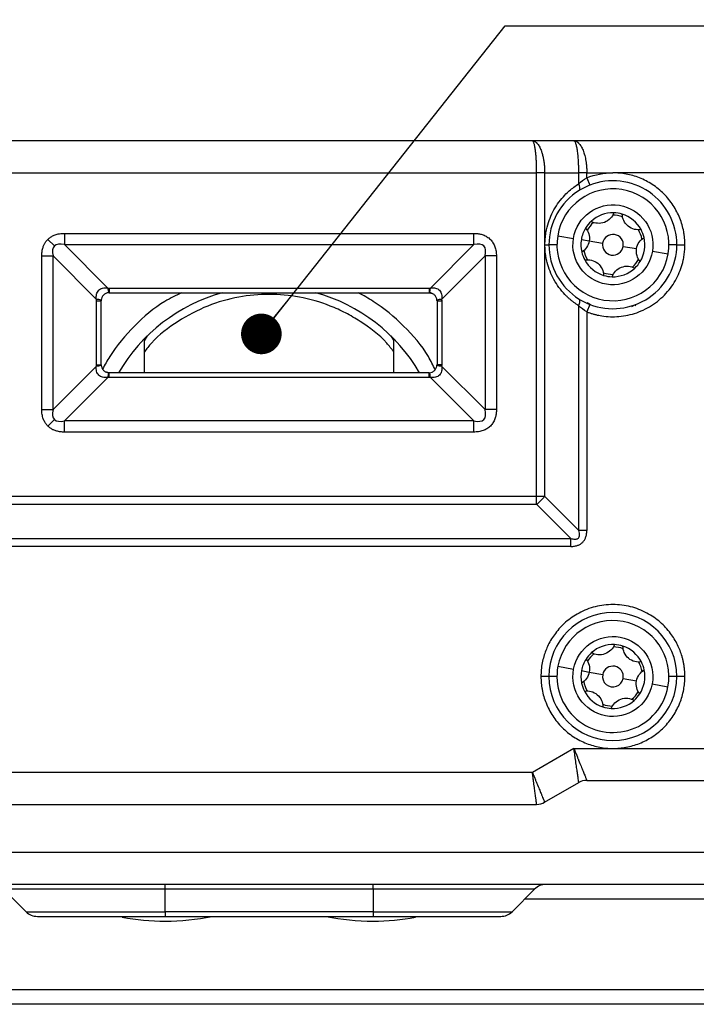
# Model space of a CAD drawing. Header units: millimetres. Extents: x 16 to 683, y 16 to 524.
# Tile 17 of 39: x 129 to 171, y 397 to 458. Entities that reach past the tile are written whole.
import ezdxf

# ---------------------------------------------------------------- set-up
doc = ezdxf.new("R2010")
doc.units = ezdxf.units.MM
doc.header["$LTSCALE"] = 2.5
doc.layers.add('DIMENSIONS', color=140, linetype='Continuous', lineweight=25)
doc.styles.add('SLDTEXTSTYLE0', font='TXT', dxfattribs={"width": 0.7})
doc.dimstyles.new('SLDDIMSTYLE1', dxfattribs={"dimtxt": 5.39502, "dimasz": 8.255, "dimexe": 0, "dimexo": 0.0625, "dimgap": 1.348755, "dimtad": 0, "dimtih": 1, "dimtoh": 1, "dimrnd": 1e-09, "dimzin": 4, "dimdsep": 46, "dimtxsty": 'SLDTEXTSTYLE0', "dimsah": 1, "dimcen": 0.09, "dimadec": 0, "dimazin": 1, "dimtfac": 1, "dimtofl": 0, "dimtmove": 0, "dimatfit": 3, "dimfxl": 0, "dimfrac": 2, "dimtolj": 1, "dimtzin": 12, "dimarcsym": 0})
doc.dimstyles.new('SLDDIMSTYLE6', dxfattribs={"dimtxt": 0.18, "dimasz": 2.54, "dimexe": 0, "dimexo": 0.0625, "dimgap": 0, "dimtad": 0, "dimtih": 1, "dimtoh": 1, "dimdec": 0, "dimrnd": 1e-09, "dimzin": 0, "dimdsep": 46, "dimtxsty": 'Standard', "dimblk1": 'DOT', "dimblk2": 'DOT', "dimsah": 1, "dimcen": 0.09, "dimadec": 0, "dimazin": 0, "dimtfac": 2.54, "dimtdec": 0, "dimtofl": 0, "dimtmove": 0, "dimatfit": 3, "dimldrblk": 'DOT', "dimfxl": 0, "dimfrac": 2, "dimtolj": 1, "dimtzin": 0, "dimarcsym": 0})

# ---------------------------------------------------------------- blocks, each defined once
blk = doc.blocks.new('_D_19')
at = {"layer": 'DIMENSIONS'}
for p, q in [((97.232, 453.585), (97.232, 476.512)), ((192.232, 452.085), (192.232, 476.512)), ((97.232, 468.574), (130.076, 468.574)), ((137.386, 468.574), (135.574, 468.574)), ((135.574, 468.574), (135.574, 460)), ((153.418, 468.574), (155.229, 468.574)), ((155.229, 468.574), (155.229, 460)), ((192.232, 468.574), (160.728, 468.574)), ((135.574, 460), (137.386, 460)), ((155.229, 460), (153.418, 460))]:
    blk.add_line(p, q, dxfattribs=at)
for points in [[(97.232, 468.574), (105.487, 467.304), (105.487, 469.844)], [(192.232, 468.574), (183.977, 469.844), (183.977, 467.304)]]:
    blk.add_solid(points, dxfattribs=at)
at = {"layer": 'DIMENSIONS', "char_height": 5.2917, "attachment_point": 1, "style": 'SLDTEXTSTYLE0'}
for s, insert in [('95.0', (137.386, 476.603)), ('3.74', (137.386, 466.821))]:
    blk.add_mtext(s, dxfattribs=dict(at, insert=insert))
blk = doc.blocks.new('_D_20')
at = {"layer": 'DIMENSIONS'}
for p, q in [((87.232, 448.191), (87.232, 498.851)), ((202.232, 448.191), (202.232, 498.851)), ((87.232, 490.914), (130.076, 490.914)), ((137.386, 490.914), (135.574, 490.914)), ((135.574, 490.914), (135.574, 482.339)), ((153.418, 490.914), (155.229, 490.914)), ((155.229, 490.914), (155.229, 482.339)), ((202.232, 490.914), (160.728, 490.914)), ((135.574, 482.339), (137.386, 482.339)), ((155.229, 482.339), (153.418, 482.339))]:
    blk.add_line(p, q, dxfattribs=at)
for points in [[(87.232, 490.914), (95.487, 489.644), (95.487, 492.184)], [(202.232, 490.914), (193.977, 492.184), (193.977, 489.644)]]:
    blk.add_solid(points, dxfattribs=at)
at = {"layer": 'DIMENSIONS', "char_height": 5.2917, "attachment_point": 1, "style": 'SLDTEXTSTYLE0'}
for s, insert in [('115.0', (135.142, 498.943)), ('4.53', (137.386, 489.16))]:
    blk.add_mtext(s, dxfattribs=dict(at, insert=insert))
blk = doc.blocks.new('_Dot')
at = {"color": 0, "linetype": 'ByBlock', "lineweight": -2}
blk.add_line((-0.5, 0), (-1, 0), dxfattribs=at)
at = {"color": 0, "linetype": 'ByBlock', "const_width": 0.5}
blk.add_lwpolyline([(-0.25, 0, 1), (0.25, 0, 1)], format="xyb", close=True, dxfattribs=at)

msp = doc.modelspace()

# ---------------------------------------------------------------- linework, layer by layer
for p, q in [((161.196528, 450.910223), (128.268325, 450.910223)), ((163.794604, 450.910223), (161.196528, 450.910223)), ((172.161358, 450.910223), (163.794604, 450.910223)), ((128.000375, 448.910223), (161.464477, 448.910223)), ((161.464477, 428.678172), (161.464477, 448.910223)), ((161.964477, 448.910223), (161.464477, 448.910223)), ((161.964477, 448.910223), (161.964477, 428.678172)), ((161.964477, 448.910223), (164.098452, 448.910223)), ((164.098452, 448.226853), (164.098452, 448.910223)), ((164.598452, 448.910223), (164.098452, 448.910223)), ((164.598452, 448.603089), (164.598452, 448.910223)), ((164.598452, 448.910223), (166.232426, 448.910223)), ((172.161358, 448.910223), (166.232426, 448.910223)), ((164.598452, 448.603089), (164.780004, 448.137215)), ((130.89715, 444.745499), (131.305398, 444.337251)), ((131.932426, 445.124436), (157.532426, 445.124436)), ((131.932426, 445.124436), (131.932426, 444.41733)), ((157.532426, 444.41733), (157.532426, 445.124436)), ((162.777867, 444.972382), (163.764884, 444.811765)), ((164.258392, 444.731457), (164.751901, 444.651148)), ((164.751901, 444.651148), (165.590865, 444.514624)), ((131.932426, 444.41733), (157.532426, 444.41733)), ((131.932426, 444.41733), (134.648964, 441.700792)), ((154.815889, 441.700792), (157.532426, 444.41733)), ((161.982426, 444.410223), (162.232426, 444.410223)), ((162.732426, 444.410223), (162.232426, 444.410223)), ((166.873987, 444.305822), (167.712951, 444.169297)), ((168.699968, 444.008681), (169.686985, 443.848064)), ((170.232426, 444.410223), (169.732426, 444.410223)), ((170.232426, 444.410223), (170.732426, 444.410223)), ((130.518213, 434.110223), (130.518213, 443.710223)), ((130.518213, 443.710223), (131.225319, 443.710223)), ((131.225319, 434.110223), (131.225319, 443.710223)), ((133.941857, 440.993685), (131.225319, 443.710223)), ((158.239533, 443.710223), (155.522996, 440.993685)), ((158.239533, 443.710223), (158.239533, 434.110223)), ((158.94664, 443.710223), (158.239533, 443.710223)), ((158.94664, 443.710223), (158.94664, 434.110223)), ((134.732426, 441.703116), (154.732426, 441.703116)), ((134.732426, 441.703116), (134.732426, 441.410223)), ((154.732426, 441.703116), (154.732426, 441.410223)), ((133.939533, 436.910223), (133.939533, 440.910223)), ((133.939533, 440.910223), (134.232426, 440.910223)), ((134.232426, 436.910223), (134.232426, 440.910223)), ((134.732426, 441.410223), (154.732426, 441.410223)), ((154.732426, 441.410223), (154.932426, 441.367853)), ((155.232426, 440.910223), (155.232426, 436.910223)), ((155.232426, 440.910223), (155.525319, 440.910223)), ((155.525319, 440.910223), (155.525319, 436.910223)), ((164.098452, 426.544197), (164.098452, 440.593593)), ((164.780004, 440.683231), (164.598452, 440.217357)), ((164.832426, 440.663224), (164.614051, 440.784131)), ((167.632426, 440.663224), (167.396242, 440.532456)), ((167.667426, 440.569549), (167.632426, 440.663224)), ((164.598452, 440.217357), (164.598452, 426.544197)), ((136.932426, 438.400212), (137.120331, 438.711889)), ((136.932426, 436.410223), (136.932426, 438.524026)), ((152.344522, 438.711889), (152.532426, 438.400212)), ((152.532426, 436.410223), (152.532426, 438.524026)), ((131.225319, 434.110223), (133.941857, 436.82676)), ((133.939533, 436.910223), (134.232426, 436.910223)), ((155.525319, 436.910223), (155.232426, 436.910223)), ((155.522996, 436.82676), (158.239533, 434.110223)), ((134.648964, 436.119653), (131.932426, 433.403116)), ((134.732426, 436.410223), (134.584331, 436.441597)), ((134.732426, 436.11733), (134.732426, 436.410223)), ((154.732426, 436.410223), (134.732426, 436.410223)), ((154.732426, 436.11733), (134.732426, 436.11733)), ((154.732426, 436.11733), (154.732426, 436.410223)), ((157.532426, 433.403116), (154.815889, 436.119653)), ((130.518213, 434.110223), (131.225319, 434.110223)), ((158.94664, 434.110223), (158.239533, 434.110223)), ((130.89715, 433.074947), (131.305398, 433.483195)), ((131.932426, 432.696009), (131.932426, 433.403116)), ((157.532426, 433.403116), (131.932426, 433.403116)), ((157.532426, 432.696009), (157.532426, 433.403116)), ((157.532426, 432.696009), (131.932426, 432.696009)), ((128.000375, 428.678172), (161.464477, 428.678172)), ((161.464477, 428.678172), (161.964477, 428.678172)), ((161.464477, 428.178172), (161.464477, 428.678172)), ((161.964477, 428.678172), (164.098452, 426.544197)), ((128.000375, 428.178172), (161.464477, 428.178172)), ((161.464477, 428.178172), (163.598452, 426.044197)), ((164.598452, 426.544197), (164.098452, 426.544197)), ((125.866401, 426.044197), (163.598452, 426.044197)), ((163.598452, 425.544197), (125.866401, 425.544197)), ((163.598452, 425.544197), (163.598452, 426.044197)), ((162.791662, 418.051425), (163.774737, 417.868225)), ((164.266275, 417.776624), (164.757813, 417.685024)), ((164.757813, 417.685024), (165.593427, 417.529303)), ((162.232426, 417.410223), (161.732426, 417.410223)), ((162.732426, 417.410223), (162.232426, 417.410223)), ((166.871425, 417.291142), (167.707039, 417.135422)), ((168.690115, 416.952221), (169.67319, 416.76902)), ((170.232426, 417.410223), (169.732426, 417.410223)), ((170.732426, 417.410223), (170.232426, 417.410223)), ((163.794604, 412.910223), (161.196528, 411.410223)), ((163.794604, 412.910223), (166.232426, 412.910223)), ((166.232426, 412.910223), (172.161358, 412.910223)), ((161.196528, 411.410223), (128.268325, 411.410223)), ((161.964477, 409.544197), (164.098452, 410.776248)), ((164.598452, 410.910223), (172.161358, 410.910223)), ((128.000375, 409.410223), (161.464477, 409.410223)), ((181.732426, 406.410223), (107.732426, 406.410223)), ((181.732426, 404.410223), (107.732426, 404.410223)), ((138.232426, 404.11733), (128.125319, 404.11733)), ((129.539533, 402.703116), (128.125319, 404.11733)), ((138.232426, 404.11733), (138.232426, 404.410223)), ((151.232426, 404.11733), (138.232426, 404.11733)), ((138.232426, 402.703116), (138.232426, 404.11733)), ((151.232426, 404.11733), (151.232426, 404.410223)), ((161.339533, 404.11733), (151.232426, 404.11733)), ((151.232426, 404.11733), (151.232426, 402.703116)), ((159.925319, 402.703116), (161.339533, 404.11733)), ((160.728186, 403.505983), (190.232426, 403.505983)), ((129.539533, 402.703116), (138.232426, 402.703116)), ((151.232426, 402.703116), (138.232426, 402.703116)), ((138.232426, 402.703116), (138.232426, 402.410223)), ((138.232426, 402.410223), (151.232426, 402.410223)), ((151.232426, 402.703116), (159.925319, 402.703116)), ((151.232426, 402.703116), (151.232426, 402.410223)), ((190.232426, 397.814463), (99.232426, 397.814463)), ((190.232426, 396.910223), (99.232426, 396.910223))]:
    msp.add_line(p, q)
at = {"flags": 128}
for points in [[(164.113338, 447.802783), (164.140068, 447.827278), (164.159084, 447.862346), (164.16988, 447.907058), (164.172172, 447.96023), (164.165899, 448.020457), (164.151228, 448.086145), (164.128545, 448.155556), (164.098452, 448.226853)], [(164.098452, 440.593593), (164.128545, 440.66489), (164.151228, 440.7343), (164.165899, 440.799988), (164.172172, 440.860215), (164.16988, 440.913388), (164.159084, 440.9581), (164.140068, 440.993167), (164.113338, 441.017663)]]:
    msp.add_lwpolyline(points, dxfattribs=at)
for centre, radius, start, end in [((166.232426, 444.410223), 4, 0, 111.29103625), ((166.232426, 444.410223), 3.5, 350.75729501, 170.75729501), ((166.232426, 444.410223), 2, 133.08894002, 148.42565), ((166.232426, 444.410223), 2, 88.42565, 133.08894002), ((166.232426, 444.410223), 1.85, 71.1103019, 90.40428811), ((166.232426, 444.410223), 2, 73.08894002, 88.42565), ((166.232426, 444.410223), 2, 28.42565, 73.08894002), ((166.232426, 444.410223), 2, 148.42565, 170.75729501), ((166.232426, 444.410223), 1.85, 131.1103019, 150.40428811), ((166.232426, 444.410223), 1.85, 11.1103019, 30.40428811), ((166.232426, 444.410223), 2, 13.08894002, 28.42565), ((166.232426, 444.410223), 3.5, 170.75729501, 350.75729501), ((166.232426, 444.410223), 2, 170.75729501, 193.08894002), ((166.232426, 444.410223), 0.65, 350.75729501, 170.75729501), ((166.232426, 444.410223), 2, 328.42565, 13.08894002), ((166.232426, 444.410223), 1.85, 191.1103019, 210.40428811), ((166.232426, 444.410223), 4, 248.70896375, 0), ((166.232426, 444.410223), 0.65, 170.75729501, 350.75729501), ((166.232426, 444.410223), 2, 193.08894002, 208.42565), ((166.232426, 444.410223), 2, 208.42565, 253.08894002), ((166.232426, 444.410223), 1.85, 311.1103019, 330.40428811), ((166.232426, 444.410223), 2, 313.08894002, 328.42565), ((166.232426, 444.410223), 2, 268.42565, 313.08894002), ((166.232426, 444.410223), 1.85, 251.1103019, 270.40428811), ((166.232426, 444.410223), 2, 253.08894002, 268.42565), ((135.468928, 441.706406), 0.819983, 180.39227177, 201.23236216), ((153.995925, 441.706406), 0.819983, 338.76763784, 359.60772823), ((133.936243, 440.173721), 0.819983, 68.76763784, 89.60772823), ((144.732426, 430.910223), 10.9, 105.57010429, 149.69604931), ((144.732426, 430.910223), 10.9, 30.30395069, 74.42989571), ((155.528609, 440.173721), 0.819983, 90.39227177, 111.23236216), ((133.936243, 437.646724), 0.819983, 270.39227177, 291.23236216), ((155.528609, 437.646724), 0.819983, 248.76763784, 269.60772823), ((135.468928, 436.114039), 0.819983, 158.76763784, 179.60772823), ((153.995925, 436.114039), 0.819983, 0.39227177, 21.23236216), ((159.921395, 430.221254), 2.56033, 307.06271949, 322.93728051), ((166.232426, 417.410223), 4, 0, 180), ((166.232426, 417.410223), 3.5, 349.44374905, 169.44374905), ((166.232426, 417.410223), 2, 87.11210404, 131.77539406), ((166.232426, 417.410223), 2, 71.77539406, 87.11210404), ((166.232426, 417.410223), 2, 131.77539406, 147.11210404), ((166.232426, 417.410223), 1.85, 129.79675594, 149.09074216), ((166.232426, 417.410223), 1.85, 69.79675594, 89.09074216), ((166.232426, 417.410223), 2, 27.11210404, 71.77539406), ((166.232426, 417.410223), 2, 147.11210404, 169.44374905), ((166.232426, 417.410223), 1.85, 9.79675594, 29.09074216), ((166.232426, 417.410223), 2, 11.77539406, 27.11210404), ((166.232426, 417.410223), 3.5, 169.44374905, 349.44374905), ((166.232426, 417.410223), 2, 169.44374905, 191.77539406), ((166.232426, 417.410223), 0.65, 169.44374905, 349.44374905), ((166.232426, 417.410223), 0.65, 349.44374905, 169.44374905), ((166.232426, 417.410223), 2, 327.11210404, 11.77539406), ((166.232426, 417.410223), 4, 180, 0), ((166.232426, 417.410223), 2, 191.77539406, 207.11210404), ((166.232426, 417.410223), 1.85, 189.79675594, 209.09074216), ((166.232426, 417.410223), 2, 207.11210404, 251.77539406), ((166.232426, 417.410223), 1.85, 309.79675594, 329.09074216), ((166.232426, 417.410223), 2, 311.77539406, 327.11210404), ((166.232426, 417.410223), 1.85, 249.79675594, 269.09074216), ((166.232426, 417.410223), 2, 267.11210404, 311.77539406), ((166.232426, 417.410223), 2, 251.77539406, 267.11210404), ((164.598452, 409.910223), 1, 90, 120), ((161.464477, 410.410223), 1, 270, 300), ((162.04664, 403.410223), 1, 90, 135), ((130.24664, 403.410223), 1, 225, 270), ((138.232426, 416.655223), 14.545, 259.36339947, 270), ((138.232426, 416.655223), 14.545, 270, 281.65710479), ((151.232426, 416.655223), 14.545, 258.34289521, 270), ((151.232426, 416.655223), 14.545, 270, 280.54058613), ((159.218213, 403.410223), 1, 270, 315)]:
    msp.add_arc(centre, radius, start, end)
for points, knots in [([(161.464477, 448.910223), (161.464351, 448.955452), (161.464097, 449.046387), (161.462069, 449.182866), (161.45884, 449.319463), (161.454287, 449.455471), (161.448445, 449.590155), (161.441303, 449.722749), (161.432865, 449.852463), (161.423129, 449.978489), (161.412097, 450.1), (161.399767, 450.21617), (161.378997, 450.383765), (161.34532, 450.589655), (161.30523, 450.74801), (161.267964, 450.841617), (161.235021, 450.897637), (161.21018, 450.905759), (161.196528, 450.910223)], [0, 0, 0, 0, 0.043021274, 0.086497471, 0.130432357, 0.174829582, 0.219692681, 0.265025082, 0.310830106, 0.357110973, 0.403870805, 0.451112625, 0.49883937, 0.622092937, 0.75904588, 0.821672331, 0.901995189, 1, 1, 1, 1]), ([(161.196528, 450.910223), (161.21422, 450.909309), (161.248303, 450.90755), (161.29729, 450.894138), (161.341998, 450.87517), (161.382375, 450.851741), (161.418445, 450.825698), (161.450292, 450.798489), (161.521345, 450.729293), (161.62345, 450.589681), (161.731601, 450.357525), (161.810118, 450.123357), (161.867111, 449.898037), (161.911267, 449.659381), (161.942141, 449.412358), (161.961049, 449.161701), (161.963342, 448.99351), (161.964477, 448.910223)], [0, 0, 0, 0, 0.044204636, 0.085156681, 0.122855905, 0.157302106, 0.188495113, 0.216434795, 0.241121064, 0.378075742, 0.501357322, 0.588444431, 0.673913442, 0.757783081, 0.840073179, 0.920804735, 1, 1, 1, 1]), ([(164.098452, 448.910223), (164.098341, 448.95169), (164.098121, 449.03482), (164.096305, 449.159269), (164.093369, 449.283244), (164.089199, 449.406241), (164.08383, 449.527761), (164.072572, 449.733176), (164.050514, 450.015809), (164.011538, 450.329065), (163.963479, 450.590934), (163.917389, 450.74845), (163.876021, 450.841711), (163.838646, 450.89767), (163.810233, 450.905768), (163.794604, 450.910223)], [0, 0, 0, 0, 0.038138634, 0.076456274, 0.114976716, 0.153723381, 0.192719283, 0.231986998, 0.35627618, 0.488120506, 0.612252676, 0.751808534, 0.816108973, 0.89884246, 1, 1, 1, 1]), ([(163.794604, 450.910223), (163.813087, 450.90931), (163.848681, 450.907552), (163.899698, 450.894145), (163.946357, 450.87518), (163.988644, 450.851756), (164.026557, 450.825717), (164.060115, 450.798514), (164.134417, 450.729619), (164.240239, 450.590979), (164.368941, 450.329083), (164.471019, 450.015789), (164.537896, 449.696028), (164.575142, 449.408187), (164.594781, 449.160501), (164.597232, 448.993357), (164.598452, 448.910223)], [0, 0, 0, 0, 0.045638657, 0.08788905, 0.12675115, 0.162225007, 0.194310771, 0.223008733, 0.248319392, 0.387862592, 0.512008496, 0.643840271, 0.768143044, 0.846357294, 0.923581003, 1, 1, 1, 1]), ([(170.732426, 444.410223), (170.731525, 444.478881), (170.729724, 444.616076), (170.715098, 444.821397), (170.691727, 445.025925), (170.646605, 445.304991), (170.564116, 445.655605), (170.421104, 446.074798), (170.234986, 446.483731), (169.925865, 447.012906), (169.437163, 447.614962), (168.835248, 448.103545), (168.306091, 448.412708), (167.897334, 448.598734), (167.477969, 448.741996), (167.060689, 448.839599), (166.64419, 448.899421), (166.36971, 448.906621), (166.232426, 448.910223)], [0, 0, 0, 0, 0.029157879, 0.058263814, 0.087378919, 0.116564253, 0.178291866, 0.240094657, 0.304396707, 0.368773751, 0.500015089, 0.631256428, 0.695558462, 0.7599355, 0.821663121, 0.883465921, 0.941714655, 1, 1, 1, 1]), ([(161.982426, 444.410223), (161.983165, 444.472634), (161.984642, 444.597286), (161.996647, 444.783728), (162.015831, 444.969232), (162.042888, 445.153795), (162.077639, 445.337421), (162.14979, 445.647804), (162.289105, 446.077896), (162.538359, 446.602278), (162.85208, 447.090735), (163.180997, 447.480556), (163.498758, 447.785528), (163.788089, 448.022733), (163.994492, 448.15848), (164.098452, 448.226853)], [0, 0, 0, 0, 0.039351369, 0.078595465, 0.117822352, 0.15712221, 0.196584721, 0.236298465, 0.359724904, 0.485008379, 0.61229742, 0.742051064, 0.827131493, 0.91293045, 1, 1, 1, 1]), ([(164.113338, 447.802783), (163.540417, 447.44492), (163.061402, 446.940084), (162.406829, 445.759446), (162.232426, 445.085533), (162.232426, 444.410223)], [0, 0, 0, 0, 0.5, 0.5, 1, 1, 1, 1]), ([(163.764884, 444.811765), (163.986501, 446.173639), (165.272095, 447.099382), (167.995842, 446.656148), (168.921585, 445.370554), (168.699968, 444.008681)], [0, 0, 0, 0, 0.5, 0.5, 1, 1, 1, 1]), ([(166.287374, 446.409468), (166.240897, 446.28026), (166.167986, 446.160123), (165.969813, 445.953028), (165.843088, 445.867087), (165.562051, 445.759965), (165.408188, 445.739584), (165.121979, 445.762935), (164.986755, 445.804785), (164.866161, 445.870811)], [0, 0, 0, 0, 0.25, 0.25, 0.5, 0.5, 0.75, 0.75, 1, 1, 1, 1]), ([(167.991297, 445.362259), (167.856161, 445.337906), (167.715664, 445.34098), (167.437228, 445.409055), (167.299438, 445.475832), (167.06615, 445.665656), (166.971568, 445.788714), (166.848686, 446.048255), (166.817316, 446.186287), (166.8142, 446.323738)], [0, 0, 0, 0, 0.25, 0.25, 0.5, 0.5, 0.75, 0.75, 1, 1, 1, 1]), ([(164.528503, 445.457432), (164.617182, 445.352553), (164.68478, 445.229308), (164.765035, 444.954064), (164.77642, 444.801825), (164.751901, 444.651148)], [0, 0, 0, 0, 0.5, 0.5, 1, 1, 1, 1]), ([(130.518213, 443.710223), (130.518926, 443.752426), (130.52033, 443.835434), (130.532194, 443.957558), (130.551292, 444.075027), (130.578293, 444.187827), (130.620196, 444.318591), (130.684257, 444.463023), (130.778148, 444.615707), (130.857621, 444.702386), (130.89715, 444.745499)], [0, 0, 0, 0, 0.111890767, 0.22007215, 0.325020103, 0.427255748, 0.527342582, 0.688762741, 0.845191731, 1, 1, 1, 1]), ([(130.89715, 444.745499), (130.922547, 444.769612), (130.973383, 444.817877), (131.057818, 444.881405), (131.147994, 444.938178), (131.244519, 444.987628), (131.400588, 445.051671), (131.630429, 445.112159), (131.829359, 445.120246), (131.932426, 445.124436)], [0, 0, 0, 0, 0.092829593, 0.185813, 0.279699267, 0.375216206, 0.473055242, 0.726983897, 1, 1, 1, 1]), ([(157.532426, 445.124436), (157.573901, 445.123746), (157.655502, 445.122389), (157.775606, 445.110932), (157.891223, 445.09249), (158.002368, 445.066421), (158.161946, 445.016309), (158.361128, 444.922212), (158.574881, 444.75296), (158.744467, 444.539035), (158.862538, 444.288003), (158.934686, 444.007293), (158.942561, 443.811573), (158.94664, 443.710223)], [0, 0, 0, 0, 0.055025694, 0.108261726, 0.15993348, 0.210287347, 0.259589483, 0.381772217, 0.500132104, 0.618269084, 0.740675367, 0.86571314, 1, 1, 1, 1]), ([(168.699968, 444.008681), (168.478351, 442.646807), (167.192757, 441.721064), (164.46901, 442.164298), (163.543267, 443.449892), (163.764884, 444.811765)], [0, 0, 0, 0, 0.5, 0.5, 1, 1, 1, 1]), ([(164.751901, 444.651148), (164.727384, 444.500485), (164.668539, 444.360121), (164.505153, 444.124323), (164.40176, 444.028657), (164.284387, 443.957296)], [0, 0, 0, 0, 0.5, 0.5, 1, 1, 1, 1]), ([(167.712951, 444.169297), (167.737469, 444.31996), (167.796314, 444.460325), (167.9597, 444.696122), (168.063093, 444.791789), (168.180466, 444.863149)], [0, 0, 0, 0, 0.5, 0.5, 1, 1, 1, 1]), ([(158.239533, 443.710223), (158.311004, 443.996107), (158.282867, 444.213837), (158.036041, 444.460664), (157.81831, 444.488801), (157.532426, 444.41733)], [0, 0, 0, 0, 0.5, 0.5, 1, 1, 1, 1]), ([(164.098452, 440.593593), (164.045969, 440.627241), (163.941451, 440.694251), (163.789679, 440.803166), (163.642558, 440.917644), (163.500384, 441.038304), (163.363075, 441.164994), (163.140273, 441.388322), (162.852153, 441.729562), (162.538516, 442.217878), (162.289206, 442.742415), (162.130688, 443.231144), (162.039539, 443.664859), (161.991284, 444.036218), (161.98538, 444.285492), (161.982426, 444.410223)], [0, 0, 0, 0, 0.043704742, 0.087037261, 0.130064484, 0.17285477, 0.215477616, 0.258003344, 0.387651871, 0.515049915, 0.640227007, 0.763763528, 0.842871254, 0.921376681, 1, 1, 1, 1]), ([(162.232426, 444.410223), (162.232426, 443.734912), (162.406829, 443.061), (163.061402, 441.880362), (163.540417, 441.375525), (164.113338, 441.017663)], [0, 0, 0, 0, 0.5, 0.5, 1, 1, 1, 1]), ([(164.598452, 440.217357), (164.65961, 440.194395), (164.781767, 440.148532), (164.968443, 440.089945), (165.157156, 440.039028), (165.348192, 439.996497), (165.65219, 439.942468), (166.073248, 439.902194), (166.620804, 439.915757), (167.174867, 439.997392), (167.730781, 440.15388), (168.269145, 440.383008), (168.779178, 440.68444), (169.245232, 441.05021), (169.654082, 441.468507), (170.00177, 441.929633), (170.278969, 442.416074), (170.490487, 442.921494), (170.617853, 443.370229), (170.688951, 443.759584), (170.725669, 444.084017), (170.730172, 444.301379), (170.732426, 444.410223)], [0, 0, 0, 0, 0.022430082, 0.044801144, 0.067155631, 0.089536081, 0.111984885, 0.173164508, 0.23440274, 0.299652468, 0.364962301, 0.432193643, 0.500007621, 0.567821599, 0.635052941, 0.700302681, 0.765612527, 0.826792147, 0.888030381, 0.925373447, 0.962630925, 1, 1, 1, 1]), ([(167.936349, 443.363014), (167.84767, 443.467893), (167.780072, 443.591138), (167.699818, 443.866382), (167.688432, 444.018621), (167.712951, 444.169297)], [0, 0, 0, 0, 0.5, 0.5, 1, 1, 1, 1]), ([(164.473555, 443.458187), (164.608691, 443.48254), (164.749188, 443.479466), (165.027624, 443.411391), (165.165414, 443.344614), (165.398703, 443.154789), (165.493284, 443.031731), (165.616166, 442.772191), (165.647536, 442.634159), (165.650652, 442.496708)], [0, 0, 0, 0, 0.25, 0.25, 0.5, 0.5, 0.75, 0.75, 1, 1, 1, 1]), ([(166.177478, 442.410978), (166.223956, 442.540186), (166.296866, 442.660323), (166.495039, 442.867417), (166.621764, 442.953359), (166.902802, 443.06048), (167.056664, 443.080861), (167.342874, 443.05751), (167.478098, 443.015661), (167.598692, 442.949634)], [0, 0, 0, 0, 0.25, 0.25, 0.5, 0.5, 0.75, 0.75, 1, 1, 1, 1]), ([(133.941857, 440.993685), (133.91977, 441.112748), (133.921993, 441.222875), (133.969673, 441.415054), (134.015913, 441.498651), (134.144734, 441.627237), (134.228178, 441.67328), (134.421042, 441.720809), (134.531957, 441.722498), (134.648964, 441.700792)], [0, 0, 0, 0, 0.25, 0.25, 0.5, 0.5, 0.75, 0.75, 1, 1, 1, 1]), ([(134.648964, 441.700792), (134.662863, 441.70147), (134.690652, 441.702825), (134.718505, 441.703019), (134.732426, 441.703116)], [0, 0, 0, 0, 0.500193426, 1, 1, 1, 1]), ([(154.732426, 441.703116), (154.746347, 441.703019), (154.774201, 441.702825), (154.801989, 441.70147), (154.815889, 441.700792)], [0, 0, 0, 0, 0.499806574, 1, 1, 1, 1]), ([(154.815889, 441.700792), (154.934952, 441.722879), (155.045079, 441.720656), (155.237257, 441.672976), (155.320854, 441.626736), (155.44944, 441.497915), (155.495484, 441.414471), (155.543012, 441.221607), (155.544701, 441.110692), (155.522996, 440.993685)], [0, 0, 0, 0, 0.25, 0.25, 0.5, 0.5, 0.75, 0.75, 1, 1, 1, 1]), ([(133.939533, 440.910223), (133.93963, 440.924144), (133.939824, 440.951997), (133.941179, 440.979786), (133.941857, 440.993685)], [0, 0, 0, 0, 0.4998065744, 1, 1, 1, 1]), ([(134.704605, 441.409448), (134.644421, 441.406094), (134.583944, 441.391506), (134.473156, 441.342032), (134.422005, 441.306858), (134.336153, 441.221106), (134.300853, 441.169848), (134.251382, 441.059413), (134.236618, 440.999363), (134.233201, 440.938044)], [0, 0, 0, 0, 0.25, 0.25, 0.5, 0.5, 0.75, 0.75, 1, 1, 1, 1]), ([(139.262499, 441.410223), (138.909324, 441.240021), (137.818283, 440.71423), (136.271864, 439.366544), (135.011105, 437.87989), (134.462613, 436.902422), (134.314414, 436.638315)], [0, 0, 0, 0, 0.1680122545, 0.5190280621, 0.8700438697, 1, 1, 1, 1]), ([(152.532426, 437.714983), (152.387729, 437.901675), (151.804861, 438.653704), (150.740833, 439.440228), (149.525988, 440.161488), (148.273889, 440.729178), (146.673465, 441.190636), (144.732179, 441.368521), (142.792405, 441.189632), (140.849505, 440.636209), (139.003836, 439.655428), (137.660413, 438.653435), (137.077207, 437.901622), (136.932426, 437.714983)], [0, 0, 0, 0, 0.039909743, 0.160763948, 0.219996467, 0.27925869, 0.392877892, 0.500075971, 0.60727405, 0.720893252, 0.839236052, 0.960090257, 1, 1, 1, 1]), ([(155.119977, 436.597207), (154.984105, 436.876106), (154.489665, 437.891028), (153.186832, 439.370438), (151.658328, 440.663246), (150.632028, 441.236133), (150.320154, 441.410223)], [0, 0, 0, 0, 0.1345877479, 0.4897688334, 0.8449499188, 1, 1, 1, 1]), ([(155.231652, 440.938044), (155.228298, 440.998228), (155.213709, 441.058705), (155.164236, 441.169493), (155.129062, 441.220644), (155.043309, 441.306496), (154.992052, 441.341796), (154.881616, 441.391267), (154.821566, 441.406031), (154.760247, 441.409448)], [0, 0, 0, 0, 0.25, 0.25, 0.5, 0.5, 0.75, 0.75, 1, 1, 1, 1]), ([(155.522996, 440.993685), (155.523673, 440.979786), (155.525028, 440.951997), (155.525222, 440.924144), (155.525319, 440.910223)], [0, 0, 0, 0, 0.500193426, 1, 1, 1, 1]), ([(134.648964, 436.119653), (134.529901, 436.097566), (134.419774, 436.09979), (134.227595, 436.14747), (134.143998, 436.19371), (134.015412, 436.322531), (133.969369, 436.405975), (133.92184, 436.598838), (133.920151, 436.709754), (133.941857, 436.82676)], [0, 0, 0, 0, 0.25, 0.25, 0.5, 0.5, 0.75, 0.75, 1, 1, 1, 1]), ([(133.941857, 436.82676), (133.941179, 436.84066), (133.939824, 436.868448), (133.93963, 436.896302), (133.939533, 436.910223)], [0, 0, 0, 0, 0.5001934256, 1, 1, 1, 1]), ([(134.233201, 436.882402), (134.236555, 436.822217), (134.251143, 436.761741), (134.300617, 436.650953), (134.335791, 436.599802), (134.421543, 436.513949), (134.472801, 436.47865), (134.583236, 436.429179), (134.643286, 436.414415), (134.704605, 436.410997)], [0, 0, 0, 0, 0.25, 0.25, 0.5, 0.5, 0.75, 0.75, 1, 1, 1, 1]), ([(154.760247, 436.410997), (154.820432, 436.414351), (154.880908, 436.42894), (154.991696, 436.478413), (155.042847, 436.513587), (155.1287, 436.59934), (155.163999, 436.650597), (155.21347, 436.761033), (155.228234, 436.821083), (155.231652, 436.882402)], [0, 0, 0, 0, 0.25, 0.25, 0.5, 0.5, 0.75, 0.75, 1, 1, 1, 1]), ([(155.522996, 436.82676), (155.545083, 436.707697), (155.542859, 436.59757), (155.495179, 436.405392), (155.448939, 436.321795), (155.320118, 436.193209), (155.236674, 436.147165), (155.043811, 436.099637), (154.932895, 436.097948), (154.815889, 436.119653)], [0, 0, 0, 0, 0.25, 0.25, 0.5, 0.5, 0.75, 0.75, 1, 1, 1, 1]), ([(155.525319, 436.910223), (155.525222, 436.896302), (155.525028, 436.868448), (155.523673, 436.84066), (155.522996, 436.82676)], [0, 0, 0, 0, 0.499806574, 1, 1, 1, 1]), ([(134.732426, 436.11733), (134.718505, 436.117427), (134.690652, 436.117621), (134.662863, 436.118976), (134.648964, 436.119653)], [0, 0, 0, 0, 0.499806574, 1, 1, 1, 1]), ([(154.815889, 436.119653), (154.801989, 436.118976), (154.774201, 436.117621), (154.746347, 436.117427), (154.732426, 436.11733)], [0, 0, 0, 0, 0.500193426, 1, 1, 1, 1]), ([(130.89715, 433.074947), (130.873037, 433.100343), (130.824772, 433.151179), (130.761244, 433.235614), (130.704471, 433.325791), (130.655021, 433.422315), (130.590978, 433.578384), (130.53049, 433.808226), (130.522403, 434.007155), (130.518213, 434.110223)], [0, 0, 0, 0, 0.092829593, 0.185813, 0.279699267, 0.375216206, 0.473055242, 0.726983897, 1, 1, 1, 1]), ([(158.94664, 434.110223), (158.94595, 434.068748), (158.944593, 433.987147), (158.933135, 433.867043), (158.914693, 433.751425), (158.888625, 433.640281), (158.838512, 433.480703), (158.744415, 433.281521), (158.575163, 433.067768), (158.361238, 432.898182), (158.110206, 432.780111), (157.829497, 432.707963), (157.633777, 432.700088), (157.532426, 432.696009)], [0, 0, 0, 0, 0.055025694, 0.108261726, 0.15993348, 0.210287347, 0.259589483, 0.381772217, 0.500132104, 0.618269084, 0.740675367, 0.86571314, 1, 1, 1, 1]), ([(157.532426, 433.403116), (157.81831, 433.331645), (158.036041, 433.359782), (158.282867, 433.606608), (158.311004, 433.824339), (158.239533, 434.110223)], [0, 0, 0, 0, 0.5, 0.5, 1, 1, 1, 1]), ([(131.932426, 432.696009), (131.890223, 432.696723), (131.807215, 432.698127), (131.685091, 432.70999), (131.567622, 432.729088), (131.454822, 432.75609), (131.324058, 432.797992), (131.179626, 432.862053), (131.026942, 432.955945), (130.940263, 433.035417), (130.89715, 433.074947)], [0, 0, 0, 0, 0.111890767, 0.22007215, 0.325020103, 0.427255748, 0.527342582, 0.688762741, 0.845191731, 1, 1, 1, 1]), ([(163.598452, 426.044197), (163.641394, 426.032425), (163.720703, 426.010682), (163.8343, 425.996539), (163.931327, 426.000233), (164.012277, 426.023078), (164.081491, 426.070129), (164.130248, 426.150229), (164.148359, 426.260992), (164.138308, 426.396072), (164.11264, 426.491469), (164.098452, 426.544197)], [0, 0, 0, 0, 0.135330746, 0.249941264, 0.346066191, 0.4274769, 0.500268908, 0.592055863, 0.699983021, 0.834170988, 1, 1, 1, 1]), ([(163.598452, 425.544197), (163.639797, 425.545021), (163.720175, 425.546621), (163.836887, 425.560545), (163.946039, 425.583134), (164.071402, 425.622527), (164.208334, 425.689319), (164.344518, 425.797871), (164.453316, 425.934177), (164.536038, 426.104353), (164.589613, 426.310956), (164.5954, 426.463681), (164.598452, 426.544197)], [0, 0, 0, 0, 0.076975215, 0.149644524, 0.218535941, 0.28426858, 0.394004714, 0.500140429, 0.605961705, 0.716013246, 0.850282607, 1, 1, 1, 1]), ([(170.732426, 417.410223), (170.731469, 417.481407), (170.729559, 417.62347), (170.713998, 417.835794), (170.689124, 418.046728), (170.65404, 418.256269), (170.608974, 418.464414), (170.539633, 418.72479), (170.435159, 419.033912), (170.276264, 419.39813), (170.07806, 419.760268), (169.741461, 420.256376), (169.194886, 420.845323), (168.3516, 421.426854), (167.340482, 421.818348), (166.232426, 421.956857), (165.12437, 421.818348), (164.113252, 421.426854), (163.269967, 420.845323), (162.723505, 420.256501), (162.386883, 419.760412), (162.188742, 419.398463), (162.029795, 419.034085), (161.902504, 418.657882), (161.806366, 418.257949), (161.743858, 417.836036), (161.736243, 417.552391), (161.732426, 417.410223)], [0, 0, 0, 0, 0.015126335, 0.030187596, 0.045217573, 0.060250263, 0.075319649, 0.090459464, 0.117494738, 0.14457212, 0.17481095, 0.205085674, 0.271826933, 0.344217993, 0.420934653, 0.500012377, 0.5790901, 0.65580676, 0.72819782, 0.79493908, 0.825177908, 0.855452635, 0.882487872, 0.909565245, 0.939744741, 0.9697989, 1, 1, 1, 1]), ([(163.774737, 417.868225), (164.027515, 419.22466), (165.333993, 420.12069), (168.046863, 419.615133), (168.942893, 418.308656), (168.690115, 416.952221)], [0, 0, 0, 0, 0.5, 0.5, 1, 1, 1, 1]), ([(166.33319, 419.407683), (166.283763, 419.279574), (166.208117, 419.16114), (166.005249, 418.958643), (165.876587, 418.875629), (165.593168, 418.774978), (165.438879, 418.758129), (165.15328, 418.788035), (165.019051, 418.832974), (164.900002, 418.901747)], [0, 0, 0, 0, 0.25, 0.25, 0.5, 0.5, 0.75, 0.75, 1, 1, 1, 1]), ([(168.012659, 418.321689), (167.877, 418.30044), (167.736611, 418.306734), (167.459809, 418.381174), (167.323586, 418.451092), (167.09471, 418.646215), (167.002974, 418.771408), (166.886074, 419.033698), (166.857877, 419.172412), (166.857912, 419.309898)], [0, 0, 0, 0, 0.25, 0.25, 0.5, 0.5, 0.75, 0.75, 1, 1, 1, 1]), ([(164.552957, 418.496217), (164.639209, 418.389332), (164.703963, 418.26457), (164.777887, 417.987559), (164.78578, 417.835099), (164.757813, 417.685024)], [0, 0, 0, 0, 0.5, 0.5, 1, 1, 1, 1]), ([(168.690115, 416.952221), (168.437337, 415.595786), (167.13086, 414.699756), (164.417989, 415.205312), (163.521959, 416.511789), (163.774737, 417.868225)], [0, 0, 0, 0, 0.5, 0.5, 1, 1, 1, 1]), ([(164.757813, 417.685024), (164.729848, 417.534963), (164.667801, 417.395984), (164.499053, 417.163994), (164.393494, 417.070723), (164.274516, 417.002071)], [0, 0, 0, 0, 0.5, 0.5, 1, 1, 1, 1]), ([(167.707039, 417.135422), (167.735004, 417.285483), (167.797051, 417.424461), (167.9658, 417.656452), (168.071359, 417.749723), (168.190336, 417.818374)], [0, 0, 0, 0, 0.5, 0.5, 1, 1, 1, 1]), ([(161.732426, 417.410223), (161.733327, 417.341564), (161.735129, 417.20437), (161.749754, 416.999048), (161.773125, 416.794521), (161.818247, 416.515455), (161.900736, 416.16484), (162.043748, 415.745647), (162.229866, 415.336715), (162.538988, 414.80754), (163.027689, 414.205484), (163.629604, 413.716901), (164.158762, 413.407737), (164.567519, 413.221712), (164.986884, 413.07845), (165.404164, 412.980846), (165.820662, 412.921024), (166.095143, 412.913824), (166.232426, 412.910223)], [0, 0, 0, 0, 0.0291578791, 0.0582638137, 0.0873789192, 0.1165642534, 0.1782918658, 0.2400946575, 0.3043967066, 0.368773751, 0.5000150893, 0.6312564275, 0.6955584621, 0.7599354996, 0.8216631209, 0.8834659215, 0.9417146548, 1, 1, 1, 1]), ([(166.232426, 412.910223), (166.301085, 412.911124), (166.438279, 412.912925), (166.643601, 412.927551), (166.848128, 412.950922), (167.127194, 412.996044), (167.477809, 413.078533), (167.897002, 413.221545), (168.305934, 413.407663), (168.835109, 413.716784), (169.437165, 414.205486), (169.925748, 414.807401), (170.234911, 415.336558), (170.420937, 415.745315), (170.564199, 416.16468), (170.661803, 416.58196), (170.721624, 416.998459), (170.728825, 417.272939), (170.732426, 417.410223)], [0, 0, 0, 0, 0.0291578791, 0.0582638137, 0.0873789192, 0.1165642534, 0.1782918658, 0.2400946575, 0.3043967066, 0.368773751, 0.5000150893, 0.6312564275, 0.6955584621, 0.7599354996, 0.8216631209, 0.8834659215, 0.9417146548, 1, 1, 1, 1]), ([(167.911895, 416.324229), (167.825644, 416.431113), (167.760889, 416.555876), (167.686965, 416.832887), (167.679072, 416.985347), (167.707039, 417.135422)], [0, 0, 0, 0, 0.5, 0.5, 1, 1, 1, 1]), ([(164.452193, 416.498757), (164.587852, 416.520006), (164.728242, 416.513712), (165.005044, 416.439272), (165.141267, 416.369354), (165.370142, 416.174231), (165.461878, 416.049037), (165.578779, 415.786748), (165.606976, 415.648033), (165.60694, 415.510547)], [0, 0, 0, 0, 0.25, 0.25, 0.5, 0.5, 0.75, 0.75, 1, 1, 1, 1]), ([(166.131662, 415.412763), (166.18109, 415.540871), (166.256735, 415.659305), (166.459603, 415.861803), (166.588265, 415.944816), (166.871685, 416.045467), (167.025974, 416.062316), (167.311573, 416.03241), (167.445802, 415.987472), (167.564851, 415.918698)], [0, 0, 0, 0, 0.25, 0.25, 0.5, 0.5, 0.75, 0.75, 1, 1, 1, 1]), ([(163.794604, 412.910223), (163.813087, 412.864172), (163.848681, 412.77549), (163.899698, 412.64806), (163.946357, 412.531709), (163.988644, 412.426544), (164.026557, 412.332518), (164.060115, 412.249456), (164.134417, 412.065054), (164.240239, 411.800641), (164.368941, 411.481568), (164.471019, 411.22684), (164.537896, 411.061002), (164.575142, 410.968097), (164.594781, 410.919259), (164.597232, 410.913224), (164.598452, 410.910223)], [0, 0, 0, 0, 0.045638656, 0.087889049, 0.12675115, 0.162225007, 0.194310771, 0.223008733, 0.248319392, 0.387862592, 0.512008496, 0.643840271, 0.768143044, 0.846357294, 0.923581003, 1, 1, 1, 1]), ([(164.098452, 410.776248), (164.098341, 410.777045), (164.098121, 410.778643), (164.096305, 410.791572), (164.093369, 410.81226), (164.089199, 410.841482), (164.08383, 410.879027), (164.072572, 410.957842), (164.050514, 411.114109), (164.011538, 411.385786), (163.963479, 411.726492), (163.917389, 412.046301), (163.876021, 412.340858), (163.838646, 412.603219), (163.810233, 412.801274), (163.794604, 412.910223)], [0, 0, 0, 0, 0.038138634, 0.076456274, 0.114976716, 0.153723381, 0.192719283, 0.231986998, 0.35627618, 0.488120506, 0.612252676, 0.751808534, 0.816108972, 0.89884246, 1, 1, 1, 1]), ([(161.196528, 411.410223), (161.21422, 411.367255), (161.248303, 411.284481), (161.29729, 411.165622), (161.341998, 411.057078), (161.382375, 410.958951), (161.418445, 410.871199), (161.450292, 410.793664), (161.521345, 410.620849), (161.62345, 410.373167), (161.731601, 410.10992), (161.810118, 409.919505), (161.867111, 409.781486), (161.911267, 409.674365), (161.942141, 409.59915), (161.961049, 409.552721), (161.963342, 409.54702), (161.964477, 409.544197)], [0, 0, 0, 0, 0.0442046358, 0.0851566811, 0.122855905, 0.1573021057, 0.1884951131, 0.2164347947, 0.2411210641, 0.3780757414, 0.501357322, 0.5884444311, 0.6739134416, 0.7577830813, 0.8400731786, 0.9208047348, 1, 1, 1, 1]), ([(161.464477, 409.410223), (161.464351, 409.41111), (161.464097, 409.412893), (161.462069, 409.427408), (161.45884, 409.450858), (161.454287, 409.484275), (161.448445, 409.527555), (161.441303, 409.580832), (161.432865, 409.644099), (161.423129, 409.71731), (161.412097, 409.800341), (161.399767, 409.893015), (161.378997, 410.048484), (161.34532, 410.298681), (161.30523, 410.599463), (161.267964, 410.876093), (161.235021, 411.122034), (161.21018, 411.308013), (161.196528, 411.410223)], [0, 0, 0, 0, 0.043021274, 0.086497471, 0.130432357, 0.174829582, 0.219692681, 0.265025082, 0.310830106, 0.357110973, 0.403870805, 0.451112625, 0.49883937, 0.622092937, 0.75904588, 0.821672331, 0.901995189, 1, 1, 1, 1]), ([(130.24664, 402.410223), (130.24664, 402.410223), (131.088039, 402.410223), (134.083205, 402.410223), (136.114524, 402.410223), (138.232426, 402.410223)], [0, 0, 0, 0, 0.5, 0.5, 1, 1, 1, 1]), ([(151.232426, 402.410223), (153.350328, 402.410223), (155.381647, 402.410223), (158.376813, 402.410223), (159.218213, 402.410223), (159.218213, 402.410223)], [0, 0, 0, 0, 0.5, 0.5, 1, 1, 1, 1])]:
    msp.add_open_spline(points, degree=3, knots=knots)
for points in [[(164.598452, 448.603089), (165.119304, 448.806067), (165.67342, 448.910223), (166.232426, 448.910223)], [(164.098452, 448.226853), (164.247474, 448.366478), (164.417794, 448.497484), (164.598452, 448.603089)], [(164.780004, 448.137215), (164.539167, 448.04336), (164.311829, 447.926766), (164.113338, 447.802783)], [(131.305398, 444.337251), (131.181617, 444.21347), (131.153802, 443.996291), (131.225319, 443.710223)], [(131.932426, 444.41733), (131.646358, 444.488847), (131.429179, 444.461032), (131.305398, 444.337251)], [(134.233201, 440.938044), (134.232684, 440.92878), (134.232426, 440.919501), (134.232426, 440.910223)], [(134.732426, 441.410223), (134.723148, 441.410223), (134.713869, 441.409964), (134.704605, 441.409448)], [(154.760247, 441.409448), (154.750983, 441.409964), (154.741705, 441.410223), (154.732426, 441.410223)], [(155.232426, 440.910223), (155.232426, 440.919501), (155.232168, 440.92878), (155.231652, 440.938044)], [(164.113338, 441.017663), (164.309647, 440.895042), (164.53655, 440.778106), (164.780004, 440.683231)], [(164.598452, 440.217357), (164.415814, 440.324118), (164.245841, 440.455497), (164.098452, 440.593593)], [(134.232426, 436.910223), (134.232426, 436.900944), (134.232684, 436.891666), (134.233201, 436.882402)], [(155.231652, 436.882402), (155.232168, 436.891666), (155.232426, 436.900944), (155.232426, 436.910223)], [(134.704605, 436.410997), (134.713869, 436.410481), (134.723148, 436.410223), (134.732426, 436.410223)], [(154.732426, 436.410223), (154.741705, 436.410223), (154.750983, 436.410481), (154.760247, 436.410997)], [(131.225319, 434.110223), (131.153802, 433.824155), (131.181617, 433.606976), (131.305398, 433.483195)], [(131.305398, 433.483195), (131.429179, 433.359414), (131.646358, 433.331599), (131.932426, 433.403116)]]:
    msp.add_open_spline(points, degree=3)

# ---------------------------------------------------------------- dimensions: what is measured, and where the dimension line sits
at = {"layer": 'DIMENSIONS'}
for base, p1, p2, picture, middle in [((202.232426, 490.91352), (87.232426, 445.016074), (202.232426, 445.016074), '_D_20', (145.401917, 490.91352)), ((192.232426, 468.574242), (97.232426, 450.410223), (192.232426, 448.910223), '_D_19', (145.401917, 468.574242))]:
    dim = msp.add_linear_dim(base=base, p1=p1, p2=p2, dimstyle='SLDDIMSTYLE1', dxfattribs=at)
    dim.commit()
    dim.dimension.update_dxf_attribs({"geometry": picture, "text_midpoint": middle, "dimtype": 160})

# ---------------------------------------------------------------- leaders
msp.add_leader([(144.249777, 438.835507), (159.498354, 458.111167), (214.855177, 458.111167)], dimstyle='SLDDIMSTYLE6', dxfattribs=at)

doc.saveas('drawing.dxf')
